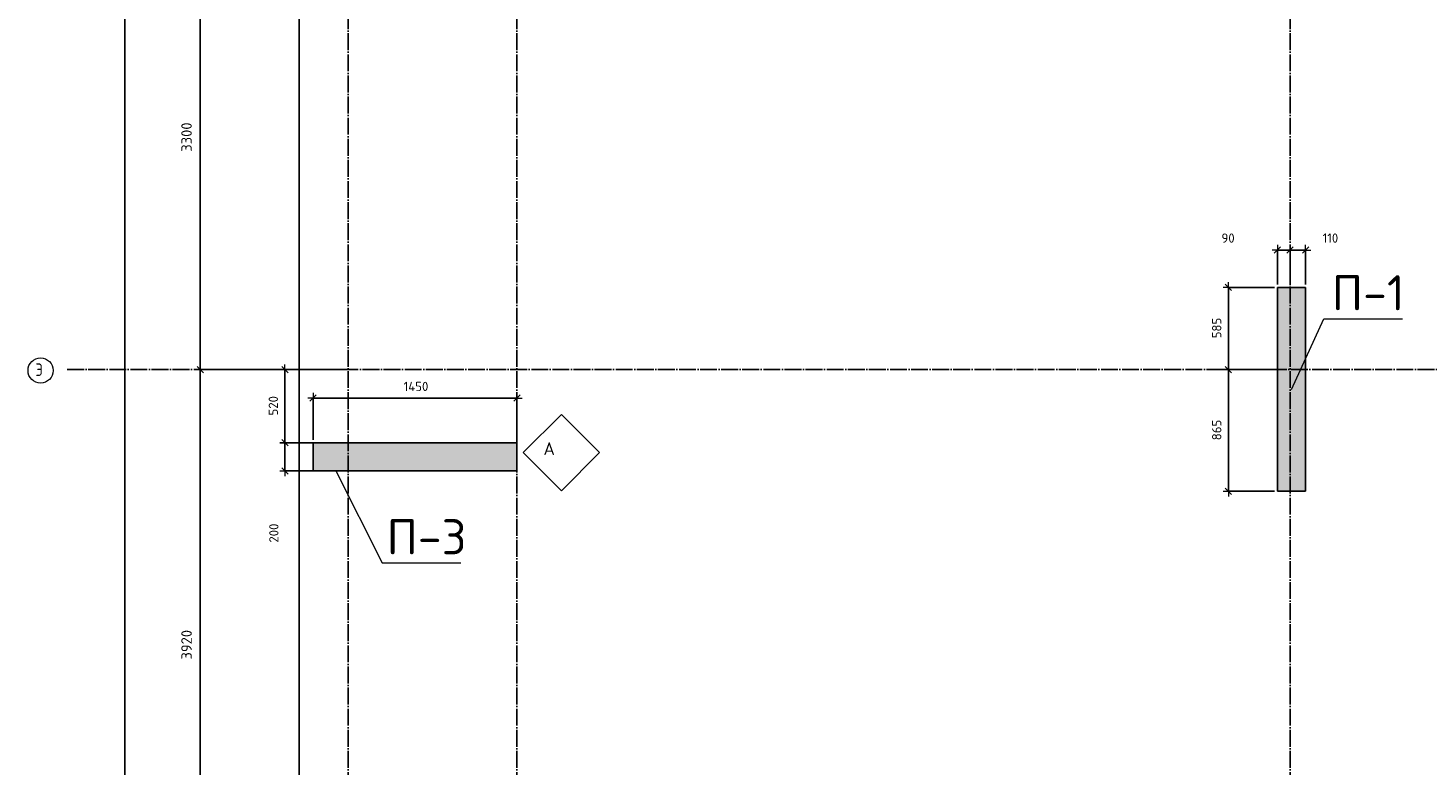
# Model space of a CAD drawing. Header units: millimetres. Extents: x -2287 to 75872, y 45740 to 74858.
# Tile 14 of 24: x 27721 to 37681, y 58362 to 63610. Entities that reach past the tile are written whole.
import ezdxf

# ---------------------------------------------------------------- set-up
doc = ezdxf.new("R2010")
doc.units = ezdxf.units.MM
doc.header["$PDMODE"] = 65
for name, pattern in [('______11', [150, 120, -15, 0, -15]), ('______3', [150, 120, -30]), ('______5', [330, 240, -30, 30, -30])]:
    doc.linetypes.add(name, pattern=pattern)
for name, color, linetype, lineweight in [('Standard', 7, 'Continuous', 25), ('Балка_ общее', 7, '______3', 13), ('Высотная отметка (отверстия)', 7, 'Continuous', 13), ('Размерная линия_ общее', 7, 'Continuous', 13)]:
    doc.layers.add(name, color=color, linetype=linetype, lineweight=lineweight)
doc.layers.add('Осевая линия_ общее', color=7, linetype='______5', lineweight=13, true_color=0xa0a0a0)
doc.styles.add('ISOCPEUR', font='ISOCPEUR')
doc.dimstyles.new('DIMSTYLE_11', dxfattribs={"dimtxt": 66, "dimasz": 75, "dimexe": 0, "dimexo": 0, "dimgap": 33, "dimtad": 2, "dimdec": 0, "dimrnd": 5, "dimzin": 12, "dimdsep": 46, "dimtxsty": 'ISOCPEUR', "dimblk1": 'ALL_ML_STRICH', "dimblk2": 'ALL_ML_STRICH', "dimsah": 1, "dimcen": 0, "dimclrd": 7, "dimclre": 256, "dimclrt": 7, "dimadec": 0, "dimazin": 0, "dimtfac": 1, "dimtdec": 0, "dimtix": 1, "dimtmove": 2, "dimatfit": 3, "dimfxl": 0, "dimtvp": 1.2, "dimtzin": 0, "dimlwd": 0, "dimlwe": -3, "dimarcsym": 0})
doc.dimstyles.new('DIMSTYLE_3', dxfattribs={"dimtxt": 75, "dimasz": 75, "dimexe": 0, "dimexo": 0, "dimgap": 37.5, "dimtad": 2, "dimdec": 0, "dimrnd": 5, "dimzin": 12, "dimdsep": 46, "dimtxsty": 'ISOCPEUR', "dimblk1": 'ALL_ML_STRICH', "dimblk2": 'ALL_ML_STRICH', "dimsah": 1, "dimcen": 0, "dimclrd": 7, "dimclre": 256, "dimclrt": 7, "dimadec": 0, "dimazin": 0, "dimtfac": 1, "dimtdec": 0, "dimtix": 1, "dimtmove": 2, "dimatfit": 3, "dimfxl": 0, "dimtzin": 0, "dimlwd": 0, "dimlwe": -3, "dimarcsym": 0})
doc.dimstyles.new('DIMSTYLE_7', dxfattribs={"dimtxt": 66, "dimasz": 75, "dimexe": 0, "dimexo": 0, "dimgap": 33, "dimtad": 2, "dimdec": 0, "dimrnd": 5, "dimzin": 12, "dimdsep": 46, "dimtxsty": 'ISOCPEUR', "dimblk1": 'ALL_ML_STRICH', "dimblk2": 'ALL_ML_STRICH', "dimsah": 1, "dimcen": 0, "dimclrd": 7, "dimclre": 256, "dimclrt": 7, "dimadec": 0, "dimazin": 0, "dimtfac": 1, "dimtdec": 0, "dimtix": 1, "dimtmove": 2, "dimatfit": 3, "dimfxl": 0, "dimtzin": 0, "dimlwd": 0, "dimlwe": -3, "dimarcsym": 0})

# ---------------------------------------------------------------- blocks, each defined once
blk = doc.blocks.new('ALL_ML_STRICH')
at = {"color": 0, "linetype": 'ByBlock', "lineweight": -2}
for p, q in [((-1, 0), (0.5, 0)), ((-0.3, -0.3), (0.3, 0.3)), ((0, -0.5), (0, 0.5))]:
    blk.add_line(p, q, dxfattribs=at)
blk = doc.blocks.new('*D5')
at = {"layer": 'DEFPOINTS', "color": 7, "linetype": 'Continuous', "lineweight": 13, "transparency": 33554687}
for p in [(28773.8, 67780), (28160, 46740), (28411.4, 46740)]:
    blk.add_point(p, dxfattribs=at)
at = {"layer": 'Балка_ общее', "color": 251, "linetype": 'Continuous', "lineweight": -2, "true_color": 0x656565, "transparency": 33554687}
for p, q in [((28763.8, 67780), (28411.4, 67780)), ((28170, 46740), (28411.4, 46740))]:
    blk.add_line(p, q, dxfattribs=at)
at = {"layer": 'Балка_ общее', "color": 7, "linetype": 'Continuous', "lineweight": -2, "transparency": 33554687}
blk.add_line((28411.4, 46740), (28411.4, 67780), dxfattribs=at)
at = {"layer": 'Балка_ общее', "color": 7, "linetype": 'Continuous', "lineweight": 13, "transparency": 33554687, "xscale": 75, "yscale": 75, "zscale": 75}
for p, rotation in [((28411.4, 67780), 90), ((28411.4, 46740), 270)]:
    blk.add_blockref('ALL_ML_STRICH', p, dxfattribs=dict(at, rotation=rotation))
at = {"layer": 'Балка_ общее', "color": 7, "linetype": 'Continuous', "lineweight": 13, "transparency": 33554687, "insert": (28348.9, 57267.5), "char_height": 75, "width": 375, "attachment_point": 5, "rotation": 90, "style": 'ISOCPEUR'}
blk.add_mtext('\\A1;{21040}', dxfattribs=at)
blk = doc.blocks.new('*D9')
at = {"layer": 'DEFPOINTS', "color": 7, "linetype": 'Continuous', "lineweight": 13, "transparency": 33554687}
for p in [(30023.5, 61180), (28946.9, 57260), (29934.1, 57260)]:
    blk.add_point(p, dxfattribs=at)
at = {"layer": 'Балка_ общее', "color": 251, "linetype": 'Continuous', "lineweight": -2, "true_color": 0x656565, "transparency": 33554687}
for p, q in [((30013.5, 61180), (28946.9, 61180)), ((29924.1, 57260), (28946.9, 57260))]:
    blk.add_line(p, q, dxfattribs=at)
at = {"layer": 'Балка_ общее', "color": 7, "linetype": 'Continuous', "lineweight": -2, "transparency": 33554687}
blk.add_line((28946.9, 57260), (28946.9, 61180), dxfattribs=at)
at = {"layer": 'Балка_ общее', "color": 7, "linetype": 'Continuous', "lineweight": 13, "transparency": 33554687, "xscale": 75, "yscale": 75, "zscale": 75}
for p, rotation in [((28946.9, 61180), 90), ((28946.9, 57260), 270)]:
    blk.add_blockref('ALL_ML_STRICH', p, dxfattribs=dict(at, rotation=rotation))
at = {"layer": 'Балка_ общее', "color": 7, "linetype": 'Continuous', "lineweight": 13, "transparency": 33554687, "insert": (28849.4, 59223.8), "char_height": 75, "width": 300, "attachment_point": 5, "rotation": 90, "style": 'ISOCPEUR'}
blk.add_mtext('\\A1;{3920}', dxfattribs=at)
blk = doc.blocks.new('*D10')
at = {"layer": 'DEFPOINTS', "color": 7, "linetype": 'Continuous', "lineweight": 13, "transparency": 33554687}
for p in [(30266.9, 64480), (28946.9, 61180), (30023.5, 61180)]:
    blk.add_point(p, dxfattribs=at)
at = {"layer": 'Балка_ общее', "color": 251, "linetype": 'Continuous', "lineweight": -2, "true_color": 0x656565, "transparency": 33554687}
for p, q in [((30256.9, 64480), (28946.9, 64480)), ((30013.5, 61180), (28946.9, 61180))]:
    blk.add_line(p, q, dxfattribs=at)
at = {"layer": 'Балка_ общее', "color": 7, "linetype": 'Continuous', "lineweight": -2, "transparency": 33554687}
blk.add_line((28946.9, 61180), (28946.9, 64480), dxfattribs=at)
at = {"layer": 'Балка_ общее', "color": 7, "linetype": 'Continuous', "lineweight": 13, "transparency": 33554687, "xscale": 75, "yscale": 75, "zscale": 75}
for p, rotation in [((28946.9, 64480), 90), ((28946.9, 61180), 270)]:
    blk.add_blockref('ALL_ML_STRICH', p, dxfattribs=dict(at, rotation=rotation))
at = {"layer": 'Балка_ общее', "color": 7, "linetype": 'Continuous', "lineweight": 13, "transparency": 33554687, "insert": (28849.4, 62833.8), "char_height": 75, "width": 300, "attachment_point": 5, "rotation": 90, "style": 'ISOCPEUR'}
blk.add_mtext('\\A1;{3300}', dxfattribs=at)
blk = doc.blocks.new('*D47')
at = {"layer": 'DEFPOINTS', "color": 7, "linetype": 'Continuous', "lineweight": 13, "transparency": 33554687}
for p in [(29750, 60977.6), (29750, 60660), (31200, 60660)]:
    blk.add_point(p, dxfattribs=at)
at = {"layer": 'Размерная линия_ общее', "color": 253, "linetype": 'Continuous', "lineweight": -2, "true_color": 0xa0a0a0, "transparency": 33554687}
for p, q in [((29750, 60680), (29750, 60977.6)), ((31200, 60680), (31200, 60977.6))]:
    blk.add_line(p, q, dxfattribs=at)
at = {"layer": 'Размерная линия_ общее', "color": 7, "linetype": 'Continuous', "lineweight": -2, "transparency": 33554687}
blk.add_line((29750, 60977.6), (31200, 60977.6), dxfattribs=at)
at = {"layer": 'Размерная линия_ общее', "color": 7, "linetype": 'Continuous', "lineweight": 13, "transparency": 33554687, "xscale": 75, "yscale": 75, "zscale": 75, "rotation": 180}
blk.add_blockref('ALL_ML_STRICH', (29750, 60977.6), dxfattribs=at)
at = {"layer": 'Размерная линия_ общее', "color": 7, "linetype": 'Continuous', "lineweight": 13, "transparency": 33554687, "xscale": 75, "yscale": 75, "zscale": 75}
blk.add_blockref('ALL_ML_STRICH', (31200, 60977.6), dxfattribs=at)
at = {"layer": 'Размерная линия_ общее', "color": 7, "linetype": 'Continuous', "lineweight": 13, "transparency": 33554687, "insert": (30481.6, 61060.6), "char_height": 66, "width": 264, "attachment_point": 5, "style": 'ISOCPEUR'}
blk.add_mtext('\\A1;{1450}', dxfattribs=at)
blk = doc.blocks.new('*D69')
at = {"layer": 'DEFPOINTS', "color": 7, "linetype": 'Continuous', "lineweight": 13, "transparency": 33554687}
for p in [(36610, 61180), (36260.9, 60315), (36610, 60315)]:
    blk.add_point(p, dxfattribs=at)
at = {"layer": 'Размерная линия_ общее', "color": 253, "linetype": 'Continuous', "lineweight": -2, "true_color": 0xa0a0a0, "transparency": 33554687}
for p, q in [((36590, 61180), (36260.9, 61180)), ((36590, 60315), (36260.9, 60315))]:
    blk.add_line(p, q, dxfattribs=at)
at = {"layer": 'Размерная линия_ общее', "color": 7, "linetype": 'Continuous', "lineweight": -2, "transparency": 33554687}
blk.add_line((36260.9, 60315), (36260.9, 61180), dxfattribs=at)
at = {"layer": 'Размерная линия_ общее', "color": 7, "linetype": 'Continuous', "lineweight": 13, "transparency": 33554687, "xscale": 75, "yscale": 75, "zscale": 75}
for p, rotation in [((36260.9, 61180), 90), ((36260.9, 60315), 270)]:
    blk.add_blockref('ALL_ML_STRICH', p, dxfattribs=dict(at, rotation=rotation))
at = {"layer": 'Размерная линия_ общее', "color": 7, "linetype": 'Continuous', "lineweight": 13, "transparency": 33554687, "insert": (36177.9, 60750.8), "char_height": 66, "width": 198, "attachment_point": 5, "rotation": 90, "style": 'ISOCPEUR'}
blk.add_mtext('\\A1;{865}', dxfattribs=at)
blk = doc.blocks.new('*D70')
at = {"layer": 'DEFPOINTS', "color": 7, "linetype": 'Continuous', "lineweight": 13, "transparency": 33554687}
for p in [(36610, 61765), (36260.9, 61180), (36610, 61180)]:
    blk.add_point(p, dxfattribs=at)
at = {"layer": 'Размерная линия_ общее', "color": 253, "linetype": 'Continuous', "lineweight": -2, "true_color": 0xa0a0a0, "transparency": 33554687}
for p, q in [((36590, 61765), (36260.9, 61765)), ((36590, 61180), (36260.9, 61180))]:
    blk.add_line(p, q, dxfattribs=at)
at = {"layer": 'Размерная линия_ общее', "color": 7, "linetype": 'Continuous', "lineweight": -2, "transparency": 33554687}
blk.add_line((36260.9, 61180), (36260.9, 61765), dxfattribs=at)
at = {"layer": 'Размерная линия_ общее', "color": 7, "linetype": 'Continuous', "lineweight": 13, "transparency": 33554687, "xscale": 75, "yscale": 75, "zscale": 75}
for p, rotation in [((36260.9, 61765), 90), ((36260.9, 61180), 270)]:
    blk.add_blockref('ALL_ML_STRICH', p, dxfattribs=dict(at, rotation=rotation))
at = {"layer": 'Размерная линия_ общее', "color": 7, "linetype": 'Continuous', "lineweight": 13, "transparency": 33554687, "insert": (36177.9, 61475.8), "char_height": 66, "width": 198, "attachment_point": 5, "rotation": 90, "style": 'ISOCPEUR'}
blk.add_mtext('\\A1;{585}', dxfattribs=at)
blk = doc.blocks.new('*D103')
at = {"layer": 'DEFPOINTS', "color": 7, "linetype": 'Continuous', "lineweight": 13, "transparency": 33554687}
for p in [(36610, 62030.9), (36610, 61765), (36700, 61765)]:
    blk.add_point(p, dxfattribs=at)
at = {"layer": 'Размерная линия_ общее', "color": 253, "linetype": 'Continuous', "lineweight": -2, "true_color": 0xa0a0a0, "transparency": 33554687}
for p, q in [((36610, 61785), (36610, 62030.9)), ((36700, 61785), (36700, 62030.9))]:
    blk.add_line(p, q, dxfattribs=at)
at = {"layer": 'Размерная линия_ общее', "color": 7, "linetype": 'Continuous', "lineweight": -2, "transparency": 33554687}
blk.add_line((36610, 62030.9), (36700, 62030.9), dxfattribs=at)
at = {"layer": 'Размерная линия_ общее', "color": 7, "linetype": 'Continuous', "lineweight": 13, "transparency": 33554687, "xscale": 75, "yscale": 75, "zscale": 75, "rotation": 180}
blk.add_blockref('ALL_ML_STRICH', (36610, 62030.9), dxfattribs=at)
at = {"layer": 'Размерная линия_ общее', "color": 7, "linetype": 'Continuous', "lineweight": 13, "transparency": 33554687, "xscale": 75, "yscale": 75, "zscale": 75}
blk.add_blockref('ALL_ML_STRICH', (36700, 62030.9), dxfattribs=at)
at = {"layer": 'Размерная линия_ общее', "color": 7, "linetype": 'Continuous', "lineweight": 13, "transparency": 33554687, "insert": (36258.6, 62115.5), "char_height": 66, "width": 132, "attachment_point": 5, "style": 'ISOCPEUR'}
blk.add_mtext('\\A1;{90}', dxfattribs=at)
blk = doc.blocks.new('*D104')
at = {"layer": 'DEFPOINTS', "color": 7, "linetype": 'Continuous', "lineweight": 13, "transparency": 33554687}
for p in [(36700, 62030.9), (36700, 61765), (36810, 61765)]:
    blk.add_point(p, dxfattribs=at)
at = {"layer": 'Размерная линия_ общее', "color": 253, "linetype": 'Continuous', "lineweight": -2, "true_color": 0xa0a0a0, "transparency": 33554687}
for p, q in [((36700, 61785), (36700, 62030.9)), ((36810, 61785), (36810, 62030.9))]:
    blk.add_line(p, q, dxfattribs=at)
at = {"layer": 'Размерная линия_ общее', "color": 7, "linetype": 'Continuous', "lineweight": -2, "transparency": 33554687}
blk.add_line((36700, 62030.9), (36810, 62030.9), dxfattribs=at)
at = {"layer": 'Размерная линия_ общее', "color": 7, "linetype": 'Continuous', "lineweight": 13, "transparency": 33554687, "xscale": 75, "yscale": 75, "zscale": 75, "rotation": 180}
blk.add_blockref('ALL_ML_STRICH', (36700, 62030.9), dxfattribs=at)
at = {"layer": 'Размерная линия_ общее', "color": 7, "linetype": 'Continuous', "lineweight": 13, "transparency": 33554687, "xscale": 75, "yscale": 75, "zscale": 75}
blk.add_blockref('ALL_ML_STRICH', (36810, 62030.9), dxfattribs=at)
at = {"layer": 'Размерная линия_ общее', "color": 7, "linetype": 'Continuous', "lineweight": 13, "transparency": 33554687, "insert": (36986.6, 62115.8), "char_height": 66, "width": 198, "attachment_point": 5, "style": 'ISOCPEUR'}
blk.add_mtext('\\A1;{110}', dxfattribs=at)
blk = doc.blocks.new('*D111')
at = {"layer": 'DEFPOINTS', "color": 7, "linetype": 'Continuous', "lineweight": 13, "transparency": 33554687}
for p in [(29549.6, 61180), (29579.5, 61180), (29794.7, 60660)]:
    blk.add_point(p, dxfattribs=at)
at = {"layer": 'Размерная линия_ общее', "color": 253, "linetype": 'Continuous', "lineweight": -2, "true_color": 0xa0a0a0, "transparency": 33554687}
for p, q in [((29559.5, 61180), (29549.6, 61180)), ((29774.7, 60660), (29549.6, 60660))]:
    blk.add_line(p, q, dxfattribs=at)
at = {"layer": 'Размерная линия_ общее', "color": 7, "linetype": 'Continuous', "lineweight": -2, "transparency": 33554687}
blk.add_line((29549.6, 61180), (29549.6, 60660), dxfattribs=at)
at = {"layer": 'Размерная линия_ общее', "color": 7, "linetype": 'Continuous', "lineweight": 13, "transparency": 33554687, "xscale": 75, "yscale": 75, "zscale": 75}
for p, rotation in [((29549.6, 61180), 90), ((29549.6, 60660), 270)]:
    blk.add_blockref('ALL_ML_STRICH', p, dxfattribs=dict(at, rotation=rotation))
at = {"layer": 'Размерная линия_ общее', "color": 7, "linetype": 'Continuous', "lineweight": 13, "transparency": 33554687, "insert": (29466.6, 60923.3), "char_height": 66, "width": 198, "attachment_point": 5, "rotation": 90, "style": 'ISOCPEUR'}
blk.add_mtext('\\A1;{520}', dxfattribs=at)
blk = doc.blocks.new('*D112')
at = {"layer": 'DEFPOINTS', "color": 7, "linetype": 'Continuous', "lineweight": 13, "transparency": 33554687}
for p in [(29549.6, 60660), (29794.7, 60660), (29794.7, 60460)]:
    blk.add_point(p, dxfattribs=at)
at = {"layer": 'Размерная линия_ общее', "color": 253, "linetype": 'Continuous', "lineweight": -2, "true_color": 0xa0a0a0, "transparency": 33554687}
for p, q in [((29774.7, 60660), (29549.6, 60660)), ((29774.7, 60460), (29549.6, 60460))]:
    blk.add_line(p, q, dxfattribs=at)
at = {"layer": 'Размерная линия_ общее', "color": 7, "linetype": 'Continuous', "lineweight": -2, "transparency": 33554687}
blk.add_line((29549.6, 60660), (29549.6, 60460), dxfattribs=at)
at = {"layer": 'Размерная линия_ общее', "color": 7, "linetype": 'Continuous', "lineweight": 13, "transparency": 33554687, "xscale": 75, "yscale": 75, "zscale": 75}
for p, rotation in [((29549.6, 60660), 90), ((29549.6, 60460), 270)]:
    blk.add_blockref('ALL_ML_STRICH', p, dxfattribs=dict(at, rotation=rotation))
at = {"layer": 'Размерная линия_ общее', "color": 7, "linetype": 'Continuous', "lineweight": 13, "transparency": 33554687, "insert": (29470.5, 60017.7), "char_height": 66, "width": 198, "attachment_point": 5, "rotation": 90, "style": 'ISOCPEUR'}
blk.add_mtext('\\A1;{200}', dxfattribs=at)
blk = doc.blocks.new('СЛОЖНЫЙ_ОБЪЕКТ_0')
at = {"layer": 'Standard', "color": 7, "linetype": 'Continuous', "lineweight": 13, "transparency": 33554687}
blk.add_lwpolyline([(31515.7, 60862), (31787.9, 60589.8), (31515.7, 60317.5), (31243.4, 60589.8), (31515.7, 60862)], close=True, dxfattribs=at)
at = {"layer": 'Standard', "color": 7, "linetype": 'Continuous', "lineweight": 13, "transparency": 33554687, "insert": (31388.6, 60618.1), "char_height": 90, "width": 117.818, "attachment_point": 4, "style": 'ISOCPEUR'}
blk.add_mtext('\\A1;{\\fISOCPEUR|i0|b0;\\H90.000000;\\W1.000000;\\C7;А}\\P', dxfattribs=at)
blk = doc.blocks.new('СЛОЖНЫЙ_ОБЪЕКТ_2')
at = {"layer": 'Осевая линия_ общее', "color": 253, "linetype": '______11', "lineweight": -3, "true_color": 0xa0a0a0, "transparency": 33554687}
for p, q in [((30000, 45740), (30000, 69780)), ((31200, 45740), (31200, 69780)), ((36700, 45740), (36700, 69780)), ((28000, 61180), (44790, 61180))]:
    blk.add_line(p, q, dxfattribs=at)
at = {"layer": 'Осевая линия_ общее', "color": 7, "linetype": 'Continuous', "lineweight": 13, "transparency": 33554687}
blk.add_circle((27811.1, 61174.2), 89.6, dxfattribs=at)
at = {"layer": 'Осевая линия_ общее', "color": 7, "linetype": 'Continuous', "lineweight": 13, "transparency": 33554687, "insert": (27775.1, 61135), "char_height": 90, "width": 107.95, "attachment_point": 7, "style": 'ISOCPEUR'}
blk.add_mtext('\\W0.80;Э', dxfattribs=at)

msp = doc.modelspace()

# ---------------------------------------------------------------- hatches: boundary and pattern name
at = {"linetype": 'Continuous', "lineweight": 13, "transparency": 33554687}
for points in [[(36610, 60315), (36810, 60315), (36810, 61765), (36610, 61765)], [(29750, 60660), (29750, 60460), (31200, 60460), (31200, 60660)]]:
    msp.add_hatch(color=7, dxfattribs=at).paths.add_polyline_path(points)

# ---------------------------------------------------------------- linework, layer by layer
at = {"color": 7, "linetype": 'Continuous', "lineweight": -3, "transparency": 33554687}
for p, q in [((36610, 60315), (36610, 61765)), ((36610, 61765), (36810, 61765)), ((36810, 61765), (36810, 60315)), ((29750, 60460), (29750, 60660)), ((29750, 60660), (31200, 60660)), ((31200, 60660), (31200, 60460)), ((31200, 60460), (29750, 60460)), ((36810, 60315), (36610, 60315))]:
    msp.add_line(p, q, dxfattribs=at)
at = {"layer": 'Standard', "color": 7, "linetype": 'Continuous', "lineweight": -3, "transparency": 33554687}
msp.add_lwpolyline([(29650, 46540), (44200, 46540), (44200, 67980), (29650, 67980), (29650, 46540)], dxfattribs=at)
at = {"layer": 'Высотная отметка (отверстия)', "color": 7, "linetype": 'Continuous', "lineweight": 13, "transparency": 33554687}
for points in [[(36710, 61040), (36940.7, 61541.9), (37500.7, 61541.9)], [(29910.5, 60460), (30241.7, 59806.5), (30801.7, 59806.5)]]:
    msp.add_lwpolyline(points, dxfattribs=at)

# ---------------------------------------------------------------- block references
at = {"layer": 'Standard', "color": 7, "linetype": 'Continuous', "lineweight": 13, "transparency": 33554687}
msp.add_blockref('СЛОЖНЫЙ_ОБЪЕКТ_0', (0, 0), dxfattribs=at)
at = {"layer": 'Осевая линия_ общее', "color": 253, "linetype": '______11', "lineweight": -3, "true_color": 0xa0a0a0, "transparency": 33554687}
msp.add_blockref('СЛОЖНЫЙ_ОБЪЕКТ_2', (0, 0), dxfattribs=at)

# ---------------------------------------------------------------- texts
at = {"layer": 'Высотная отметка (отверстия)', "color": 7, "linetype": 'Continuous', "lineweight": 13, "transparency": 33554687, "char_height": 75, "attachment_point": 8, "style": 'ISOCPEUR'}
for s, insert, width in [('\\A1;{\\fISOCPEUR|i0|b0;\\H250.000000;\\W1.000000;\\C7;П-1}\\P', (37255.7, 61601.9), 604.167), ('\\A1;{\\fISOCPEUR|i0|b0;\\H250.000000;\\W1.000000;\\C7;П-3}\\P', (30556.7, 59866.5), 664.583)]:
    msp.add_mtext(s, dxfattribs=dict(at, insert=insert, width=width))

# ---------------------------------------------------------------- dimensions: what is measured, and where the dimension line sits
at = {"layer": 'Балка_ общее', "color": 7, "linetype": 'Continuous', "lineweight": 13, "transparency": 33554687}
for base, p1, p2, picture, middle in [((28411.4, 67780), (28170, 46740), (28763.8, 67780), '*D5', (28348.9, 57267.5)), ((28946.9, 64480), (30013.5, 61180), (30256.9, 64480), '*D10', (28849.4, 62833.8)), ((28946.9, 61180), (29924.1, 57260), (30013.5, 61180), '*D9', (28849.4, 59223.8))]:
    dim = msp.add_linear_dim(base=base, p1=p1, p2=p2, angle=90, dimstyle='DIMSTYLE_3', override={"dimpost": '<>', "dimclrd": 7, "dimclre": 251, "dimclrt": 7, "dimlwd": 0, "dimlwe": 65533}, dxfattribs=at)
    dim.commit()
    dim.dimension.update_dxf_attribs({"geometry": picture, "text_midpoint": middle, "dimtype": 160})
at = {"layer": 'Размерная линия_ общее', "color": 7, "linetype": 'Continuous', "lineweight": 13, "transparency": 33554687}
for base, p1, p2, dimstyle, picture, middle in [((36700, 62030.9), (36610, 61785), (36700, 61785), 'DIMSTYLE_11', '*D103', (36258.6, 62115.5)), ((36810, 62030.9), (36700, 61785), (36810, 61785), 'DIMSTYLE_11', '*D104', (36986.6, 62115.8)), ((31200, 60977.6), (29750, 60680), (31200, 60680), 'DIMSTYLE_7', '*D47', (30481.6, 61060.6))]:
    dim = msp.add_linear_dim(base=base, p1=p1, p2=p2, dimstyle=dimstyle, override={"dimpost": '<>', "dimclrd": 7, "dimclre": 253, "dimclrt": 7, "dimlwd": 0, "dimlwe": 65533}, dxfattribs=at)
    dim.commit()
    dim.dimension.update_dxf_attribs({"geometry": picture, "text_midpoint": middle, "dimtype": 160})
for base, p1, p2, angle, picture, middle in [((36260.9, 61765), (36590, 61180), (36590, 61765), 90, '*D70', (36177.9, 61475.8)), ((29549.6, 60660), (29559.5, 61180), (29774.7, 60660), 270, '*D111', (29466.6, 60923.3)), ((36260.9, 61180), (36590, 60315), (36590, 61180), 90, '*D69', (36177.9, 60750.8)), ((29549.6, 60460), (29774.7, 60660), (29774.7, 60460), 270, '*D112', (29470.5, 60017.7))]:
    dim = msp.add_linear_dim(base=base, p1=p1, p2=p2, angle=angle, dimstyle='DIMSTYLE_7', override={"dimpost": '<>', "dimclrd": 7, "dimclre": 253, "dimclrt": 7, "dimlwd": 0, "dimlwe": 65533}, dxfattribs=at)
    dim.commit()
    dim.dimension.update_dxf_attribs({"geometry": picture, "text_midpoint": middle, "dimtype": 160})

doc.saveas('drawing.dxf')
